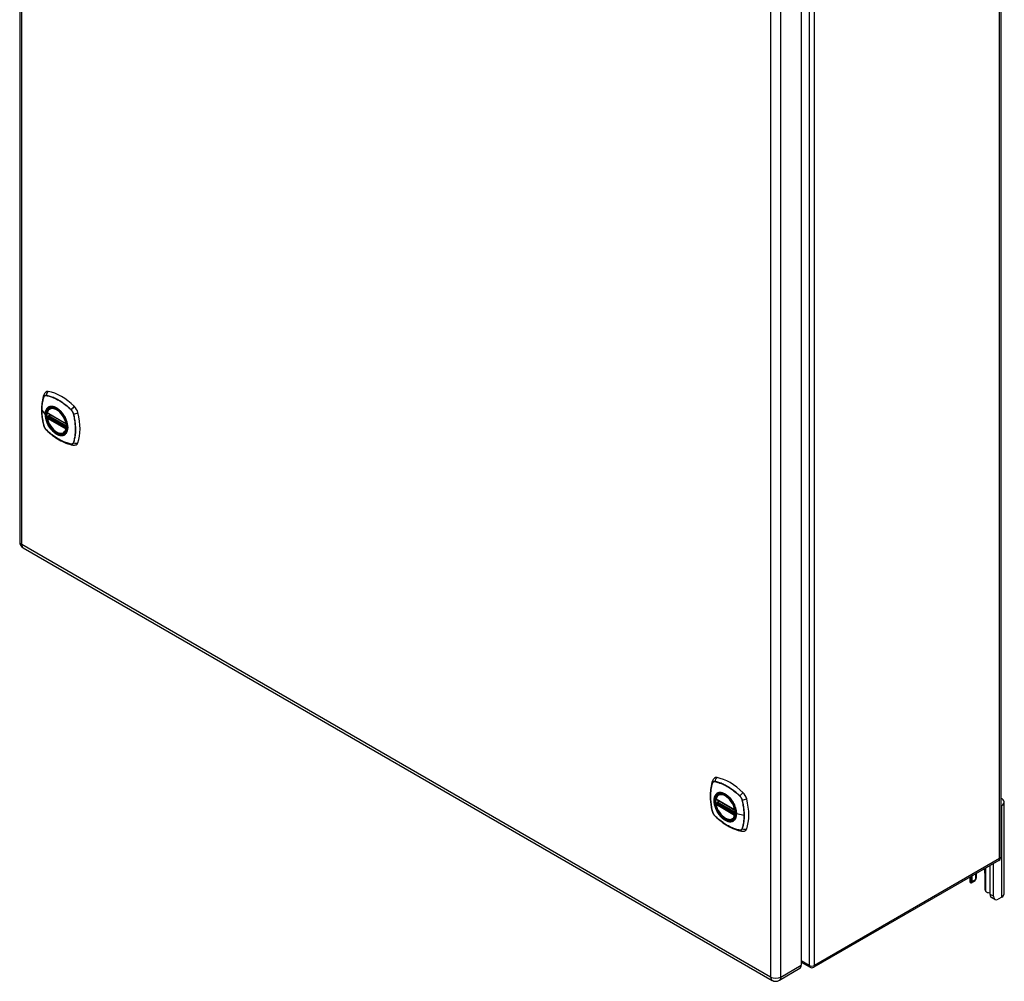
# Model space of a CAD drawing. Header units: inches. Extents: x 7 to 154, y 11 to 93.
# Tile 11 of 13: x 132 to 154, y 41 to 62. Entities that reach past the tile are written whole.
import ezdxf

# ---------------------------------------------------------------- set-up
doc = ezdxf.new("R2010")
doc.units = ezdxf.units.IN
doc.header["$MEASUREMENT"] = 0
doc.layers.add('Visible Edges(ANSI)', color=7, linetype='Continuous', lineweight=25)
doc.layers.add('Visible Tangent Edges(ANSI)', color=7, linetype='Continuous', lineweight=25)

msp = doc.modelspace()

# ---------------------------------------------------------------- linework, layer by layer
at = {"layer": 'Visible Edges(ANSI)'}
for p, q in [((132.219, 79.419), (132.219, 50.449)), ((154.078, 72.678), (154.078, 43.422)), ((149.631, 69.981), (149.631, 41.011)), ((132.838, 53.31), (133.252, 53.071)), ((132.894, 53.414), (132.905, 53.42)), ((132.838, 53.215), (132.852, 53.223)), ((132.857, 53.235), (132.857, 53.237)), ((132.863, 53.249), (132.904, 53.272)), ((133.207, 52.872), (133.218, 52.878)), ((132.3, 50.309), (148.985, 40.676)), ((147.793, 44.812), (147.804, 44.819)), ((147.737, 44.709), (148.151, 44.47)), ((147.737, 44.613), (147.751, 44.621)), ((147.756, 44.633), (147.756, 44.635)), ((147.762, 44.647), (147.802, 44.671)), ((154.098, 44.57), (154.078, 44.558)), ((154.153, 42.605), (154.153, 44.646)), ((148.106, 44.27), (148.117, 44.276)), ((154.036, 43.349), (149.912, 40.968)), ((153.839, 42.591), (153.839, 43.235)), ((153.913, 42.548), (153.913, 43.278)), ((153.439, 42.874), (153.439, 43.004)), ((153.513, 43.047), (153.513, 42.917)), ((153.535, 42.962), (153.535, 43.059)), ((153.726, 43.066), (153.726, 42.708)), ((153.386, 42.974), (153.386, 42.886)), ((153.5, 42.889), (153.426, 42.846)), ((153.945, 42.477), (153.871, 42.52)), ((154.098, 42.528), (154.023, 42.485)), ((149.631, 41.082), (149.828, 40.968)), ((149.598, 40.937), (149.146, 40.676))]:
    msp.add_line(p, q, dxfattribs=at)
at = {"layer": 'Visible Edges(ANSI)', "flags": 128}
for points in [[(132.801, 53.782), (132.793, 53.775), (132.786, 53.767), (132.774, 53.752), (132.764, 53.735), (132.758, 53.719)], [(132.758, 53.719), (132.746, 53.683), (132.735, 53.645), (132.727, 53.606), (132.719, 53.566), (132.714, 53.526), (132.71, 53.484), (132.708, 53.442), (132.707, 53.4), (132.708, 53.356), (132.71, 53.312), (132.714, 53.268), (132.719, 53.223), (132.726, 53.178), (132.734, 53.132), (132.743, 53.086), (132.754, 53.04)], [(132.832, 53.323), (132.837, 53.338), (132.842, 53.352), (132.848, 53.365), (132.855, 53.377), (132.864, 53.388), (132.873, 53.398), (132.883, 53.407), (132.894, 53.414)], [(133.147, 53.334), (133.166, 53.312), (133.183, 53.288), (133.2, 53.264), (133.216, 53.238), (133.23, 53.212), (133.243, 53.185), (133.254, 53.158), (133.264, 53.131)], [(133.207, 52.872), (133.196, 52.866), (133.184, 52.862), (133.171, 52.859), (133.158, 52.857), (133.144, 52.856), (133.13, 52.857), (133.116, 52.859), (133.102, 52.863), (133.087, 52.867), (133.072, 52.873), (133.058, 52.88), (133.043, 52.888), (133.028, 52.897), (133.014, 52.908), (132.999, 52.919), (132.985, 52.931), (132.972, 52.944), (132.958, 52.958), (132.945, 52.972), (132.932, 52.988), (132.92, 53.004), (132.909, 53.02), (132.898, 53.038), (132.887, 53.055), (132.878, 53.073), (132.869, 53.091), (132.86, 53.11), (132.853, 53.128), (132.847, 53.147), (132.841, 53.166), (132.836, 53.184), (132.832, 53.203)], [(132.852, 53.223), (132.854, 53.225), (132.856, 53.228), (132.857, 53.232), (132.857, 53.235)], [(132.754, 53.04), (132.759, 53.025), (132.764, 53.011), (132.77, 52.998), (132.777, 52.985), (132.785, 52.973), (132.793, 52.961), (132.803, 52.949), (132.813, 52.938)], [(132.813, 52.938), (132.848, 52.906), (132.883, 52.874), (132.918, 52.844), (132.954, 52.816), (132.99, 52.789), (133.027, 52.764), (133.064, 52.74), (133.101, 52.717), (133.138, 52.697), (133.176, 52.678), (133.214, 52.66), (133.251, 52.645), (133.289, 52.631), (133.327, 52.619), (133.365, 52.609), (133.403, 52.601)], [(133.403, 52.601), (133.42, 52.599), (133.439, 52.599), (133.459, 52.602), (133.469, 52.604), (133.479, 52.607)], [(147.656, 45.117), (147.644, 45.081), (147.634, 45.043), (147.625, 45.004), (147.618, 44.964), (147.613, 44.924), (147.609, 44.883), (147.607, 44.841), (147.606, 44.798), (147.607, 44.754), (147.609, 44.71), (147.613, 44.666), (147.618, 44.621), (147.624, 44.576), (147.633, 44.53), (147.642, 44.484), (147.653, 44.438)], [(147.699, 45.18), (147.692, 45.173), (147.685, 45.165), (147.672, 45.15), (147.663, 45.134), (147.656, 45.117)], [(147.731, 44.722), (147.735, 44.736), (147.74, 44.75), (147.747, 44.764), (147.754, 44.776), (147.762, 44.787), (147.772, 44.797), (147.782, 44.805), (147.793, 44.812)], [(148.106, 44.27), (148.095, 44.265), (148.082, 44.26), (148.07, 44.257), (148.056, 44.255), (148.043, 44.255), (148.029, 44.256), (148.015, 44.258), (148, 44.261), (147.986, 44.266), (147.971, 44.271), (147.956, 44.278), (147.942, 44.286), (147.927, 44.296), (147.913, 44.306), (147.898, 44.317), (147.884, 44.329), (147.87, 44.342), (147.857, 44.356), (147.844, 44.371), (147.831, 44.386), (147.819, 44.402), (147.807, 44.419), (147.796, 44.436), (147.786, 44.453), (147.776, 44.471), (147.767, 44.489), (147.759, 44.508), (147.752, 44.527), (147.745, 44.545), (147.74, 44.564), (147.735, 44.582), (147.731, 44.601)], [(147.751, 44.621), (147.753, 44.623), (147.755, 44.626), (147.756, 44.63), (147.756, 44.633)], [(148.046, 44.733), (148.064, 44.71), (148.082, 44.687), (148.099, 44.662), (148.114, 44.637), (148.129, 44.61), (148.142, 44.584), (148.153, 44.556), (148.163, 44.529)], [(147.653, 44.438), (147.657, 44.424), (147.663, 44.41), (147.669, 44.396), (147.676, 44.383), (147.683, 44.371), (147.692, 44.359), (147.701, 44.347), (147.712, 44.336)], [(147.712, 44.336), (147.746, 44.304), (147.781, 44.273), (147.817, 44.243), (147.853, 44.214), (147.889, 44.187), (147.926, 44.162), (147.963, 44.138), (148, 44.115), (148.037, 44.095), (148.075, 44.076), (148.112, 44.058), (148.15, 44.043), (148.188, 44.029), (148.226, 44.017), (148.264, 44.007), (148.302, 43.999)], [(148.302, 43.999), (148.319, 43.997), (148.338, 43.997), (148.357, 44), (148.367, 44.002), (148.377, 44.006)], [(153.426, 42.846), (153.425, 42.845), (153.424, 42.845), (153.423, 42.844), (153.422, 42.844), (153.421, 42.844), (153.419, 42.843), (153.418, 42.843), (153.417, 42.843), (153.416, 42.843), (153.415, 42.843), (153.414, 42.843), (153.413, 42.844), (153.411, 42.844), (153.41, 42.844), (153.409, 42.845), (153.408, 42.845), (153.407, 42.846), (153.406, 42.846), (153.405, 42.847), (153.404, 42.848), (153.403, 42.849), (153.402, 42.85), (153.401, 42.851), (153.4, 42.852)], [(153.521, 42.922), (153.521, 42.921), (153.52, 42.921), (153.52, 42.92), (153.52, 42.92), (153.519, 42.919), (153.519, 42.919), (153.519, 42.919), (153.518, 42.918), (153.518, 42.918), (153.518, 42.917), (153.517, 42.917), (153.517, 42.916), (153.517, 42.916), (153.516, 42.916), (153.516, 42.915), (153.516, 42.915), (153.515, 42.914), (153.515, 42.914), (153.515, 42.914), (153.514, 42.913), (153.514, 42.913), (153.513, 42.912), (153.513, 42.912), (153.513, 42.912)], [(153.775, 42.635), (153.773, 42.636), (153.771, 42.636), (153.769, 42.637), (153.768, 42.638), (153.766, 42.639), (153.764, 42.64), (153.762, 42.641), (153.761, 42.642), (153.759, 42.643), (153.757, 42.644), (153.756, 42.645), (153.754, 42.646), (153.753, 42.648), (153.751, 42.649), (153.75, 42.65), (153.748, 42.652), (153.747, 42.653), (153.746, 42.655), (153.744, 42.657), (153.743, 42.658), (153.742, 42.66), (153.741, 42.662), (153.74, 42.663), (153.739, 42.665)]]:
    msp.add_lwpolyline(points, dxfattribs=at)
at = {"layer": 'Visible Edges(ANSI)'}
for centre, radius, start, end in [((132.844, 53.321), 0.0118, 166.5554, 240), ((132.844, 53.205), 0.0118, 120, 190.611), ((132.869, 53.239), 0.0118, 120, 187.8283), ((133.258, 53.082), 0.0118, 240, 282.6344), ((132.38, 50.449), 0.161, 180, 240), ((147.743, 44.719), 0.0118, 166.5554, 240), ((147.743, 44.603), 0.0118, 120, 190.611), ((147.768, 44.637), 0.0118, 120, 187.8283), ((148.157, 44.48), 0.0118, 240, 282.6344), ((153.994, 43.422), 0.084, 300, 0), ((149.87, 41.041), 0.084, 240, 300), ((149.065, 40.816), 0.161, 240, 300)]:
    msp.add_arc(centre, radius, start, end, dxfattribs=at)
for centre, major_axis, start_param, end_param in [((132.898, 53.634), (-0.089, 0.153), 5.825423, 6.381985), ((133.148, 52.637), (-0.64, 1.108), 5.170151, 5.825423), ((133.044, 53.139), (0.157, -0.273), 2.363977, 7.060801), ((133.399, 53.344), (0.089, -0.153), 1.113034, 2.028558), ((132.661, 53.481), (-0.64, 1.108), 3.599355, 4.254627), ((133.399, 52.765), (0.089, -0.153), 6.184386, 6.740947), ((147.796, 45.032), (-0.089, 0.153), 5.825423, 6.381985), ((148.047, 44.035), (-0.64, 1.108), 5.170151, 5.825423), ((147.942, 44.537), (0.157, -0.273), 2.363977, 7.060801), ((148.298, 44.743), (0.089, -0.153), 1.113034, 2.028558), ((147.56, 44.879), (-0.64, 1.108), 3.599355, 4.254627), ((153.966, 44.646), (0.188, 0), 5.497787, 7.21427), ((148.298, 44.163), (0.089, -0.153), 6.184386, 6.740947), ((153.582, 43.149), (0.102, -0.176), 0.785398, 1.303617), ((153.522, 42.886), (-0.136, 0), 0, 0.457575), ((153.395, 42.899), (0.031, -0.0537), 6.282025, 7.068583), ((153.469, 42.942), (0.031, -0.0537), 0, 0.785398), ((153.347, 42.962), (0.188, 0), 5.900503, 6.283185), ((153.77, 42.683), (-0.031, 0.0537), 0.785398, 1.571956), ((153.835, 42.706), (0.136, 0), 4.254814, 4.739895), ((153.949, 42.655), (-0.078, -0.135), 5.497787, 6.283185), ((153.966, 42.605), (0.187, 0), 5.497787, 6.283185), ((154.023, 42.612), (-0.078, -0.135), 5.497787, 7.068583), ((149.517, 41.077), (0.081, -0.139), 0, 0.785398)]:
    msp.add_ellipse(centre, major_axis=major_axis, ratio=0.57735, start_param=start_param, end_param=end_param, dxfattribs=at)
for centre, major_axis in [((133.04, 53.137), (0.16, -0.277)), ((147.939, 44.535), (-0.16, 0.277))]:
    msp.add_ellipse(centre, major_axis=major_axis, ratio=0.57735, dxfattribs=at)
at = {"layer": 'Visible Tangent Edges(ANSI)'}
for p, q in [((132.267, 50.383), (132.267, 79.353)), ((154.053, 43.387), (154.053, 72.644)), ((149.811, 70.263), (149.811, 41.006)), ((149.929, 41.006), (149.929, 70.263)), ((148.951, 69.72), (148.951, 40.75)), ((149.179, 40.75), (149.179, 69.72)), ((132.758, 53.674), (132.758, 53.675)), ((132.81, 53.704), (132.81, 53.704)), ((132.712, 53.381), (132.787, 53.282)), ((133.249, 53.077), (132.835, 53.316)), ((133.364, 53.384), (133.364, 53.384)), ((132.835, 53.2), (133.249, 52.961)), ((132.844, 53.214), (132.855, 53.221)), ((133.258, 52.975), (132.844, 53.214)), ((132.855, 53.221), (133.265, 52.984)), ((133.266, 53.001), (132.863, 53.234)), ((132.869, 53.248), (132.907, 53.27)), ((133.266, 53.019), (132.869, 53.248)), ((133.416, 53.294), (133.416, 53.294)), ((132.758, 53.034), (132.758, 53.034)), ((132.81, 52.944), (132.81, 52.944)), ((133.265, 52.979), (133.258, 52.975)), ((133.416, 52.654), (133.416, 52.654)), ((133.364, 52.624), (133.364, 52.624)), ((148.951, 40.75), (132.267, 50.383)), ((147.656, 45.072), (147.657, 45.073)), ((147.708, 45.103), (147.709, 45.103)), ((148.263, 44.782), (148.263, 44.782)), ((148.148, 44.475), (147.734, 44.714)), ((147.734, 44.598), (148.148, 44.359)), ((147.743, 44.613), (147.754, 44.619)), ((148.157, 44.374), (147.743, 44.613)), ((147.754, 44.619), (148.164, 44.382)), ((148.165, 44.399), (147.762, 44.632)), ((147.768, 44.647), (147.806, 44.669)), ((148.165, 44.417), (147.768, 44.647)), ((148.315, 44.693), (148.315, 44.692)), ((154.098, 42.528), (154.098, 44.57)), ((147.657, 44.432), (147.656, 44.432)), ((147.709, 44.342), (147.708, 44.342)), ((148.163, 44.378), (148.157, 44.374)), ((148.361, 44.346), (148.19, 44.389)), ((148.263, 44.022), (148.263, 44.022)), ((148.315, 44.052), (148.315, 44.052)), ((154.053, 43.387), (149.929, 41.006)), ((153.739, 43.177), (153.739, 42.665)), ((153.426, 42.846), (153.426, 42.997)), ((153.513, 42.917), (153.439, 42.874)), ((153.913, 42.548), (153.839, 42.591)), ((149.811, 41.006), (149.631, 41.11)), ((149.179, 40.75), (149.631, 41.011))]:
    msp.add_line(p, q, dxfattribs=at)
at = {"layer": 'Visible Tangent Edges(ANSI)', "flags": 128}
for points in [[(132.757, 53.676), (132.75, 53.655), (132.743, 53.632), (132.737, 53.609), (132.732, 53.586), (132.727, 53.562), (132.723, 53.537), (132.719, 53.512), (132.716, 53.487), (132.714, 53.461), (132.712, 53.435), (132.711, 53.408), (132.711, 53.381), (132.712, 53.354), (132.712, 53.326), (132.714, 53.298), (132.716, 53.27), (132.719, 53.241), (132.723, 53.212), (132.727, 53.183), (132.732, 53.153), (132.737, 53.124), (132.743, 53.094), (132.75, 53.064), (132.757, 53.034)], [(132.712, 53.381), (132.712, 53.394), (132.712, 53.408), (132.712, 53.421), (132.713, 53.434), (132.714, 53.447), (132.715, 53.46), (132.716, 53.473), (132.717, 53.486), (132.718, 53.499), (132.72, 53.511), (132.721, 53.524), (132.723, 53.536), (132.725, 53.549), (132.727, 53.561), (132.73, 53.573), (132.732, 53.585), (132.735, 53.596), (132.738, 53.608), (132.741, 53.619), (132.744, 53.631), (132.747, 53.642), (132.75, 53.653), (132.754, 53.664), (132.758, 53.674)], [(132.81, 53.707), (132.807, 53.707), (132.804, 53.708), (132.801, 53.708), (132.798, 53.708), (132.795, 53.708), (132.792, 53.707), (132.79, 53.707), (132.787, 53.706), (132.784, 53.706), (132.782, 53.705), (132.78, 53.704), (132.777, 53.702), (132.775, 53.701), (132.773, 53.699), (132.771, 53.698), (132.769, 53.696), (132.767, 53.694), (132.765, 53.692), (132.764, 53.689), (132.762, 53.687), (132.761, 53.685), (132.759, 53.682), (132.758, 53.679), (132.757, 53.676)], [(132.758, 53.675), (132.759, 53.677), (132.76, 53.68), (132.761, 53.683), (132.763, 53.685), (132.764, 53.687), (132.766, 53.689), (132.768, 53.692), (132.77, 53.693), (132.771, 53.695), (132.773, 53.697), (132.776, 53.698), (132.778, 53.7), (132.78, 53.701), (132.782, 53.702), (132.785, 53.703), (132.787, 53.704), (132.79, 53.704), (132.792, 53.705), (132.795, 53.705), (132.798, 53.705), (132.801, 53.705), (132.804, 53.705), (132.807, 53.705), (132.81, 53.704)], [(133.366, 53.386), (133.343, 53.407), (133.321, 53.428), (133.298, 53.448), (133.275, 53.467), (133.251, 53.486), (133.228, 53.505), (133.205, 53.522), (133.181, 53.539), (133.158, 53.555), (133.134, 53.571), (133.11, 53.585), (133.087, 53.599), (133.063, 53.612), (133.04, 53.625), (133.016, 53.637), (132.993, 53.648), (132.97, 53.658), (132.946, 53.667), (132.923, 53.676), (132.9, 53.684), (132.877, 53.691), (132.855, 53.697), (132.832, 53.702), (132.81, 53.707)], [(132.81, 53.704), (132.832, 53.7), (132.855, 53.695), (132.877, 53.688), (132.9, 53.682), (132.923, 53.674), (132.946, 53.665), (132.969, 53.656), (132.993, 53.646), (133.016, 53.635), (133.04, 53.623), (133.063, 53.611), (133.087, 53.598), (133.11, 53.584), (133.134, 53.569), (133.157, 53.554), (133.18, 53.538), (133.204, 53.521), (133.227, 53.503), (133.25, 53.485), (133.274, 53.466), (133.297, 53.446), (133.319, 53.426), (133.342, 53.406), (133.364, 53.384)], [(132.758, 53.034), (132.754, 53.049), (132.75, 53.064), (132.747, 53.079), (132.744, 53.094), (132.741, 53.109), (132.738, 53.124), (132.735, 53.138), (132.732, 53.153), (132.73, 53.168), (132.727, 53.183), (132.725, 53.197), (132.723, 53.212), (132.721, 53.226), (132.72, 53.241), (132.718, 53.255), (132.717, 53.269), (132.716, 53.284), (132.715, 53.298), (132.714, 53.312), (132.713, 53.326), (132.712, 53.34), (132.712, 53.354), (132.712, 53.367), (132.712, 53.381)], [(132.845, 53.434), (132.84, 53.43), (132.836, 53.426), (132.832, 53.422), (132.828, 53.417), (132.824, 53.412), (132.82, 53.407), (132.816, 53.402), (132.813, 53.396), (132.81, 53.391), (132.807, 53.385), (132.804, 53.379), (132.802, 53.372), (132.799, 53.366), (132.797, 53.359), (132.795, 53.352), (132.794, 53.345), (132.792, 53.338), (132.791, 53.33), (132.789, 53.322), (132.789, 53.315), (132.788, 53.307), (132.787, 53.299), (132.787, 53.29), (132.787, 53.282)], [(132.791, 53.281), (132.792, 53.304), (132.794, 53.327), (132.798, 53.348), (132.804, 53.367), (132.812, 53.385), (132.821, 53.402), (132.832, 53.416), (132.845, 53.428), (132.858, 53.439), (132.873, 53.447), (132.889, 53.453), (132.906, 53.457), (132.925, 53.458), (132.944, 53.458), (132.963, 53.455), (132.983, 53.449), (133.004, 53.442), (133.025, 53.432), (133.046, 53.421), (133.067, 53.407), (133.087, 53.391), (133.108, 53.374), (133.128, 53.355), (133.147, 53.334)], [(132.878, 53.453), (132.877, 53.453), (132.875, 53.452), (132.874, 53.452), (132.872, 53.451), (132.871, 53.45), (132.869, 53.45), (132.868, 53.449), (132.866, 53.448), (132.865, 53.448), (132.863, 53.447), (132.862, 53.446), (132.861, 53.445), (132.859, 53.444), (132.858, 53.444), (132.857, 53.443), (132.855, 53.442), (132.854, 53.441), (132.852, 53.44), (132.851, 53.439), (132.85, 53.438), (132.849, 53.437), (132.847, 53.436), (132.846, 53.435), (132.845, 53.434)], [(133.2, 53.268), (133.188, 53.285), (133.177, 53.301), (133.164, 53.317), (133.151, 53.332), (133.138, 53.347), (133.125, 53.361), (133.111, 53.374), (133.097, 53.387), (133.083, 53.398), (133.068, 53.409), (133.054, 53.419), (133.039, 53.428), (133.025, 53.436), (133.01, 53.443), (132.996, 53.449), (132.981, 53.453), (132.967, 53.457), (132.953, 53.46), (132.94, 53.462), (132.927, 53.462), (132.914, 53.462), (132.901, 53.46), (132.889, 53.457), (132.878, 53.453)], [(133.364, 53.384), (133.367, 53.381), (133.37, 53.378), (133.373, 53.375), (133.376, 53.372), (133.379, 53.368), (133.381, 53.365), (133.384, 53.361), (133.387, 53.358), (133.389, 53.354), (133.392, 53.35), (133.394, 53.346), (133.396, 53.343), (133.398, 53.339), (133.401, 53.335), (133.403, 53.331), (133.404, 53.327), (133.406, 53.323), (133.408, 53.319), (133.41, 53.315), (133.411, 53.311), (133.413, 53.307), (133.414, 53.303), (133.415, 53.298), (133.416, 53.294)], [(133.418, 53.295), (133.417, 53.299), (133.416, 53.303), (133.415, 53.307), (133.413, 53.311), (133.412, 53.315), (133.41, 53.319), (133.408, 53.324), (133.407, 53.328), (133.405, 53.332), (133.403, 53.336), (133.4, 53.34), (133.398, 53.344), (133.396, 53.348), (133.393, 53.352), (133.391, 53.355), (133.388, 53.359), (133.386, 53.363), (133.383, 53.366), (133.38, 53.37), (133.377, 53.373), (133.375, 53.376), (133.372, 53.38), (133.369, 53.383), (133.366, 53.386)], [(132.787, 53.282), (132.787, 53.274), (132.787, 53.265), (132.788, 53.256), (132.789, 53.248), (132.789, 53.239), (132.791, 53.23), (132.792, 53.221), (132.794, 53.212), (132.795, 53.202), (132.797, 53.193), (132.799, 53.184), (132.802, 53.175), (132.804, 53.165), (132.807, 53.156), (132.81, 53.147), (132.813, 53.137), (132.816, 53.128), (132.82, 53.118), (132.824, 53.109), (132.828, 53.1), (132.832, 53.09), (132.836, 53.081), (132.84, 53.072), (132.845, 53.063)], [(133.264, 53.131), (133.278, 53.083), (133.286, 53.036), (133.289, 52.992), (133.286, 52.951), (133.277, 52.914), (133.264, 52.882), (133.245, 52.855), (133.222, 52.835), (133.194, 52.822), (133.164, 52.816), (133.13, 52.817), (133.095, 52.825), (133.058, 52.84), (133.02, 52.861), (132.984, 52.889), (132.948, 52.922), (132.915, 52.96), (132.884, 53.002), (132.857, 53.047), (132.834, 53.094), (132.815, 53.142), (132.802, 53.189), (132.793, 53.236), (132.791, 53.281)], [(132.852, 53.223), (132.852, 53.223), (132.852, 53.223), (132.852, 53.223), (132.852, 53.223), (132.852, 53.223), (132.852, 53.223), (132.852, 53.223), (132.852, 53.223), (132.852, 53.223), (132.852, 53.223), (132.852, 53.223), (132.852, 53.223), (132.852, 53.223), (132.852, 53.223), (132.852, 53.223), (132.852, 53.223), (132.852, 53.223), (132.852, 53.223), (132.852, 53.223), (132.852, 53.223), (132.852, 53.223), (132.852, 53.223), (132.852, 53.223), (132.852, 53.223)], [(132.852, 53.223), (132.852, 53.223), (132.852, 53.223), (132.852, 53.223), (132.852, 53.223), (132.852, 53.223), (132.852, 53.223), (132.852, 53.223), (132.852, 53.222), (132.852, 53.222), (132.852, 53.222), (132.852, 53.222), (132.852, 53.222), (132.852, 53.222), (132.852, 53.222), (132.852, 53.222), (132.852, 53.222), (132.853, 53.222), (132.853, 53.222), (132.853, 53.222), (132.853, 53.222), (132.853, 53.222), (132.853, 53.222), (132.854, 53.222), (132.854, 53.222)], [(132.854, 53.222), (132.854, 53.222), (132.854, 53.222), (132.854, 53.222), (132.854, 53.222), (132.854, 53.221), (132.854, 53.221), (132.854, 53.221), (132.854, 53.221), (132.854, 53.221), (132.854, 53.221), (132.854, 53.221), (132.854, 53.221), (132.855, 53.221), (132.855, 53.221), (132.855, 53.221), (132.855, 53.221), (132.855, 53.221), (132.855, 53.221), (132.855, 53.221), (132.855, 53.221), (132.855, 53.221), (132.855, 53.221), (132.855, 53.221), (132.855, 53.221)], [(132.857, 53.236), (132.857, 53.236), (132.857, 53.236), (132.857, 53.236), (132.857, 53.236), (132.857, 53.236), (132.857, 53.236), (132.857, 53.236), (132.857, 53.236), (132.857, 53.235), (132.857, 53.235), (132.857, 53.235), (132.857, 53.235), (132.857, 53.235), (132.857, 53.235), (132.857, 53.235), (132.857, 53.235), (132.857, 53.235), (132.857, 53.235), (132.857, 53.235), (132.857, 53.235), (132.857, 53.235), (132.857, 53.235), (132.857, 53.235), (132.857, 53.235)], [(132.861, 53.235), (132.86, 53.235), (132.86, 53.235), (132.86, 53.235), (132.86, 53.236), (132.86, 53.236), (132.859, 53.236), (132.859, 53.236), (132.859, 53.236), (132.859, 53.236), (132.859, 53.236), (132.859, 53.236), (132.859, 53.236), (132.858, 53.236), (132.858, 53.236), (132.858, 53.236), (132.858, 53.236), (132.858, 53.236), (132.858, 53.236), (132.858, 53.236), (132.858, 53.236), (132.858, 53.236), (132.858, 53.236), (132.858, 53.236), (132.857, 53.236)], [(132.863, 53.234), (132.863, 53.234), (132.863, 53.234), (132.863, 53.234), (132.863, 53.234), (132.863, 53.234), (132.863, 53.234), (132.863, 53.234), (132.862, 53.234), (132.862, 53.234), (132.862, 53.234), (132.862, 53.235), (132.862, 53.235), (132.862, 53.235), (132.862, 53.235), (132.862, 53.235), (132.861, 53.235), (132.861, 53.235), (132.861, 53.235), (132.861, 53.235), (132.861, 53.235), (132.861, 53.235), (132.861, 53.235), (132.861, 53.235), (132.861, 53.235)], [(133.233, 53.21), (133.232, 53.213), (133.231, 53.215), (133.229, 53.217), (133.228, 53.22), (133.227, 53.222), (133.225, 53.225), (133.224, 53.227), (133.223, 53.23), (133.221, 53.232), (133.22, 53.234), (133.219, 53.237), (133.217, 53.239), (133.216, 53.242), (133.214, 53.244), (133.213, 53.246), (133.212, 53.249), (133.21, 53.251), (133.209, 53.254), (133.207, 53.256), (133.206, 53.258), (133.204, 53.261), (133.203, 53.263), (133.201, 53.265), (133.2, 53.268)], [(133.233, 52.838), (133.242, 52.846), (133.25, 52.855), (133.258, 52.865), (133.265, 52.876), (133.271, 52.888), (133.276, 52.901), (133.281, 52.914), (133.285, 52.928), (133.288, 52.943), (133.29, 52.958), (133.291, 52.974), (133.292, 52.991), (133.291, 53.008), (133.29, 53.025), (133.288, 53.043), (133.285, 53.061), (133.281, 53.08), (133.276, 53.098), (133.271, 53.117), (133.265, 53.136), (133.258, 53.155), (133.25, 53.173), (133.242, 53.192), (133.233, 53.21)], [(133.416, 53.294), (133.424, 53.264), (133.43, 53.234), (133.436, 53.205), (133.442, 53.175), (133.447, 53.146), (133.451, 53.117), (133.454, 53.088), (133.457, 53.059), (133.459, 53.031), (133.461, 53.003), (133.462, 52.975), (133.462, 52.948), (133.462, 52.921), (133.461, 52.894), (133.46, 52.868), (133.457, 52.842), (133.454, 52.817), (133.451, 52.792), (133.447, 52.768), (133.442, 52.744), (133.436, 52.72), (133.43, 52.698), (133.424, 52.676), (133.416, 52.654)], [(133.418, 52.653), (133.425, 52.674), (133.432, 52.697), (133.438, 52.719), (133.443, 52.743), (133.448, 52.767), (133.452, 52.791), (133.456, 52.816), (133.459, 52.842), (133.461, 52.868), (133.463, 52.894), (133.463, 52.921), (133.464, 52.948), (133.463, 52.975), (133.462, 53.003), (133.461, 53.031), (133.459, 53.059), (133.456, 53.088), (133.452, 53.117), (133.448, 53.146), (133.443, 53.175), (133.438, 53.205), (133.432, 53.235), (133.425, 53.265), (133.418, 53.295)], [(132.757, 53.034), (132.758, 53.03), (132.759, 53.026), (132.761, 53.022), (132.762, 53.018), (132.764, 53.014), (132.765, 53.01), (132.767, 53.005), (132.769, 53.001), (132.771, 52.997), (132.773, 52.993), (132.775, 52.989), (132.777, 52.985), (132.78, 52.981), (132.782, 52.977), (132.784, 52.974), (132.787, 52.97), (132.79, 52.966), (132.792, 52.963), (132.795, 52.959), (132.798, 52.956), (132.801, 52.952), (132.804, 52.949), (132.807, 52.946), (132.81, 52.943)], [(132.81, 52.944), (132.807, 52.947), (132.804, 52.95), (132.801, 52.953), (132.798, 52.957), (132.795, 52.96), (132.792, 52.963), (132.79, 52.967), (132.787, 52.971), (132.785, 52.974), (132.782, 52.978), (132.78, 52.982), (132.778, 52.986), (132.776, 52.989), (132.773, 52.993), (132.771, 52.997), (132.77, 53.001), (132.768, 53.005), (132.766, 53.009), (132.764, 53.013), (132.763, 53.017), (132.761, 53.022), (132.76, 53.026), (132.759, 53.03), (132.758, 53.034)], [(133.364, 52.624), (133.342, 52.628), (133.319, 52.634), (133.297, 52.64), (133.274, 52.647), (133.251, 52.654), (133.228, 52.663), (133.205, 52.672), (133.181, 52.682), (133.158, 52.693), (133.134, 52.705), (133.111, 52.717), (133.088, 52.73), (133.064, 52.744), (133.041, 52.759), (133.017, 52.774), (132.994, 52.791), (132.97, 52.807), (132.947, 52.825), (132.924, 52.843), (132.9, 52.862), (132.877, 52.882), (132.855, 52.902), (132.832, 52.923), (132.81, 52.944)], [(132.81, 52.943), (132.832, 52.922), (132.855, 52.901), (132.877, 52.881), (132.9, 52.861), (132.924, 52.843), (132.947, 52.824), (132.97, 52.807), (132.994, 52.79), (133.017, 52.774), (133.041, 52.758), (133.064, 52.744), (133.088, 52.73), (133.112, 52.716), (133.135, 52.704), (133.159, 52.692), (133.182, 52.681), (133.205, 52.671), (133.229, 52.662), (133.252, 52.653), (133.275, 52.645), (133.298, 52.638), (133.321, 52.632), (133.343, 52.627), (133.366, 52.622)], [(132.845, 53.063), (132.846, 53.06), (132.847, 53.058), (132.849, 53.055), (132.85, 53.053), (132.851, 53.05), (132.852, 53.048), (132.854, 53.045), (132.855, 53.043), (132.856, 53.041), (132.858, 53.038), (132.859, 53.036), (132.861, 53.033), (132.862, 53.031), (132.863, 53.029), (132.865, 53.026), (132.866, 53.024), (132.868, 53.021), (132.869, 53.019), (132.871, 53.017), (132.872, 53.014), (132.874, 53.012), (132.875, 53.01), (132.877, 53.007), (132.878, 53.005)], [(132.878, 53.005), (132.889, 52.988), (132.901, 52.972), (132.914, 52.956), (132.927, 52.94), (132.94, 52.926), (132.954, 52.912), (132.967, 52.899), (132.981, 52.886), (132.996, 52.875), (133.01, 52.864), (133.025, 52.854), (133.039, 52.845), (133.054, 52.837), (133.068, 52.83), (133.083, 52.824), (133.097, 52.82), (133.111, 52.816), (133.125, 52.813), (133.138, 52.811), (133.152, 52.811), (133.164, 52.811), (133.177, 52.813), (133.188, 52.816), (133.2, 52.819)], [(133.2, 52.819), (133.201, 52.82), (133.203, 52.82), (133.204, 52.821), (133.206, 52.822), (133.207, 52.822), (133.209, 52.823), (133.21, 52.824), (133.212, 52.824), (133.213, 52.825), (133.214, 52.826), (133.216, 52.827), (133.217, 52.827), (133.219, 52.828), (133.22, 52.829), (133.221, 52.83), (133.223, 52.831), (133.224, 52.832), (133.225, 52.833), (133.227, 52.834), (133.228, 52.834), (133.229, 52.835), (133.231, 52.836), (133.232, 52.837), (133.233, 52.838)], [(133.416, 52.654), (133.415, 52.651), (133.414, 52.648), (133.413, 52.646), (133.411, 52.643), (133.41, 52.641), (133.408, 52.639), (133.406, 52.637), (133.404, 52.635), (133.403, 52.633), (133.401, 52.631), (133.398, 52.63), (133.396, 52.628), (133.394, 52.627), (133.392, 52.626), (133.389, 52.625), (133.387, 52.624), (133.384, 52.624), (133.381, 52.623), (133.379, 52.623), (133.376, 52.623), (133.373, 52.623), (133.37, 52.623), (133.367, 52.623), (133.364, 52.624)], [(133.366, 52.622), (133.369, 52.622), (133.372, 52.621), (133.375, 52.621), (133.377, 52.621), (133.38, 52.621), (133.383, 52.622), (133.386, 52.622), (133.388, 52.623), (133.391, 52.623), (133.393, 52.624), (133.396, 52.625), (133.398, 52.627), (133.4, 52.628), (133.403, 52.63), (133.405, 52.631), (133.407, 52.633), (133.408, 52.635), (133.41, 52.637), (133.412, 52.639), (133.413, 52.642), (133.415, 52.644), (133.416, 52.647), (133.417, 52.65), (133.418, 52.653)], [(147.656, 45.075), (147.648, 45.053), (147.642, 45.031), (147.636, 45.008), (147.63, 44.984), (147.626, 44.96), (147.621, 44.936), (147.618, 44.911), (147.615, 44.885), (147.613, 44.859), (147.611, 44.833), (147.61, 44.806), (147.61, 44.779), (147.61, 44.752), (147.611, 44.724), (147.613, 44.696), (147.615, 44.668), (147.618, 44.639), (147.622, 44.61), (147.626, 44.581), (147.63, 44.552), (147.636, 44.522), (147.642, 44.492), (147.648, 44.463), (147.656, 44.433)], [(147.656, 44.432), (147.649, 44.462), (147.643, 44.492), (147.636, 44.522), (147.631, 44.551), (147.626, 44.581), (147.622, 44.61), (147.619, 44.639), (147.616, 44.667), (147.613, 44.695), (147.612, 44.723), (147.611, 44.751), (147.61, 44.778), (147.611, 44.805), (147.612, 44.832), (147.613, 44.858), (147.616, 44.884), (147.618, 44.909), (147.622, 44.934), (147.626, 44.959), (147.631, 44.983), (147.636, 45.006), (147.642, 45.029), (147.649, 45.051), (147.656, 45.072)], [(147.708, 45.105), (147.705, 45.105), (147.702, 45.106), (147.699, 45.106), (147.697, 45.106), (147.694, 45.106), (147.691, 45.106), (147.688, 45.105), (147.686, 45.105), (147.683, 45.104), (147.681, 45.103), (147.678, 45.102), (147.676, 45.1), (147.674, 45.099), (147.672, 45.098), (147.67, 45.096), (147.668, 45.094), (147.666, 45.092), (147.664, 45.09), (147.662, 45.088), (147.661, 45.085), (147.659, 45.083), (147.658, 45.08), (147.657, 45.077), (147.656, 45.075)], [(147.657, 45.073), (147.658, 45.076), (147.659, 45.078), (147.66, 45.081), (147.662, 45.083), (147.663, 45.086), (147.665, 45.088), (147.666, 45.09), (147.668, 45.092), (147.67, 45.093), (147.672, 45.095), (147.674, 45.097), (147.676, 45.098), (147.679, 45.099), (147.681, 45.1), (147.683, 45.101), (147.686, 45.102), (147.689, 45.103), (147.691, 45.103), (147.694, 45.103), (147.697, 45.103), (147.699, 45.103), (147.702, 45.103), (147.705, 45.103), (147.708, 45.103)], [(148.264, 44.784), (148.242, 44.805), (148.219, 44.826), (148.196, 44.846), (148.173, 44.866), (148.15, 44.884), (148.127, 44.903), (148.103, 44.92), (148.08, 44.937), (148.056, 44.953), (148.033, 44.969), (148.009, 44.983), (147.986, 44.997), (147.962, 45.011), (147.939, 45.023), (147.915, 45.035), (147.892, 45.046), (147.868, 45.056), (147.845, 45.065), (147.822, 45.074), (147.799, 45.082), (147.776, 45.089), (147.753, 45.095), (147.731, 45.1), (147.708, 45.105)], [(147.709, 45.103), (147.731, 45.098), (147.753, 45.093), (147.776, 45.087), (147.799, 45.08), (147.822, 45.072), (147.845, 45.064), (147.868, 45.054), (147.891, 45.044), (147.915, 45.033), (147.938, 45.022), (147.962, 45.009), (147.985, 44.996), (148.009, 44.982), (148.032, 44.967), (148.056, 44.952), (148.079, 44.936), (148.103, 44.919), (148.126, 44.901), (148.149, 44.883), (148.172, 44.864), (148.195, 44.845), (148.218, 44.825), (148.241, 44.804), (148.263, 44.782)], [(147.743, 44.832), (147.735, 44.824), (147.726, 44.815), (147.719, 44.806), (147.712, 44.795), (147.706, 44.783), (147.7, 44.77), (147.696, 44.757), (147.692, 44.743), (147.689, 44.728), (147.687, 44.713), (147.686, 44.697), (147.686, 44.68), (147.686, 44.663), (147.687, 44.646), (147.689, 44.628), (147.692, 44.61), (147.696, 44.591), (147.701, 44.573), (147.706, 44.554), (147.712, 44.535), (147.719, 44.516), (147.726, 44.498), (147.735, 44.479), (147.743, 44.461)], [(148.187, 44.391), (148.182, 44.333), (148.165, 44.284), (148.137, 44.247), (148.101, 44.223), (148.057, 44.213), (148.007, 44.219), (147.955, 44.239), (147.901, 44.272), (147.85, 44.317), (147.802, 44.373), (147.761, 44.436), (147.728, 44.503), (147.704, 44.572), (147.692, 44.639), (147.69, 44.702), (147.7, 44.757), (147.721, 44.801), (147.752, 44.834), (147.791, 44.852), (147.838, 44.856), (147.889, 44.845), (147.942, 44.82), (147.995, 44.782), (148.046, 44.733)], [(147.777, 44.852), (147.775, 44.851), (147.774, 44.85), (147.772, 44.85), (147.771, 44.849), (147.769, 44.849), (147.768, 44.848), (147.766, 44.847), (147.765, 44.846), (147.764, 44.846), (147.762, 44.845), (147.761, 44.844), (147.759, 44.843), (147.758, 44.843), (147.757, 44.842), (147.755, 44.841), (147.754, 44.84), (147.753, 44.839), (147.751, 44.838), (147.75, 44.837), (147.749, 44.836), (147.747, 44.835), (147.746, 44.834), (147.745, 44.833), (147.743, 44.832)], [(148.099, 44.666), (148.087, 44.683), (148.075, 44.699), (148.063, 44.715), (148.05, 44.731), (148.037, 44.745), (148.023, 44.759), (148.01, 44.773), (147.996, 44.785), (147.981, 44.797), (147.967, 44.807), (147.952, 44.817), (147.938, 44.826), (147.923, 44.834), (147.909, 44.841), (147.894, 44.847), (147.88, 44.852), (147.866, 44.855), (147.852, 44.858), (147.839, 44.86), (147.825, 44.86), (147.812, 44.86), (147.8, 44.858), (147.788, 44.855), (147.777, 44.852)], [(148.263, 44.782), (148.266, 44.779), (148.269, 44.776), (148.272, 44.773), (148.275, 44.77), (148.278, 44.766), (148.28, 44.763), (148.283, 44.759), (148.285, 44.756), (148.288, 44.752), (148.29, 44.748), (148.293, 44.745), (148.295, 44.741), (148.297, 44.737), (148.299, 44.733), (148.301, 44.729), (148.303, 44.725), (148.305, 44.721), (148.307, 44.717), (148.308, 44.713), (148.31, 44.709), (148.311, 44.705), (148.313, 44.701), (148.314, 44.697), (148.315, 44.693)], [(148.317, 44.693), (148.316, 44.697), (148.315, 44.701), (148.313, 44.705), (148.312, 44.709), (148.31, 44.713), (148.309, 44.718), (148.307, 44.722), (148.305, 44.726), (148.303, 44.73), (148.301, 44.734), (148.299, 44.738), (148.297, 44.742), (148.295, 44.746), (148.292, 44.75), (148.29, 44.754), (148.287, 44.757), (148.285, 44.761), (148.282, 44.764), (148.279, 44.768), (148.276, 44.771), (148.273, 44.775), (148.27, 44.778), (148.267, 44.781), (148.264, 44.784)], [(147.751, 44.621), (147.751, 44.621), (147.75, 44.621), (147.75, 44.621), (147.75, 44.621), (147.75, 44.621), (147.75, 44.621), (147.75, 44.621), (147.75, 44.621), (147.75, 44.621), (147.75, 44.621), (147.75, 44.621), (147.75, 44.621), (147.75, 44.621), (147.75, 44.621), (147.75, 44.621), (147.75, 44.621), (147.75, 44.621), (147.75, 44.621), (147.75, 44.621), (147.75, 44.621), (147.75, 44.621), (147.75, 44.621), (147.75, 44.621), (147.75, 44.621)], [(147.75, 44.621), (147.75, 44.621), (147.75, 44.621), (147.75, 44.621), (147.75, 44.621), (147.75, 44.621), (147.75, 44.621), (147.75, 44.621), (147.75, 44.621), (147.75, 44.621), (147.751, 44.621), (147.751, 44.621), (147.751, 44.62), (147.751, 44.62), (147.751, 44.62), (147.751, 44.62), (147.751, 44.62), (147.751, 44.62), (147.751, 44.62), (147.752, 44.62), (147.752, 44.62), (147.752, 44.62), (147.752, 44.62), (147.752, 44.62), (147.752, 44.62)], [(147.752, 44.62), (147.752, 44.62), (147.753, 44.62), (147.753, 44.62), (147.753, 44.62), (147.753, 44.62), (147.753, 44.62), (147.753, 44.62), (147.753, 44.62), (147.753, 44.62), (147.753, 44.62), (147.753, 44.62), (147.753, 44.62), (147.753, 44.619), (147.753, 44.619), (147.753, 44.619), (147.753, 44.619), (147.753, 44.619), (147.754, 44.619), (147.754, 44.619), (147.754, 44.619), (147.754, 44.619), (147.754, 44.619), (147.754, 44.619), (147.754, 44.619)], [(147.756, 44.634), (147.756, 44.634), (147.756, 44.634), (147.756, 44.634), (147.756, 44.634), (147.756, 44.634), (147.756, 44.634), (147.756, 44.634), (147.756, 44.634), (147.756, 44.634), (147.756, 44.634), (147.756, 44.634), (147.756, 44.634), (147.756, 44.633), (147.756, 44.633), (147.756, 44.633), (147.756, 44.633), (147.756, 44.633), (147.756, 44.633), (147.756, 44.633), (147.756, 44.633), (147.756, 44.633), (147.756, 44.633), (147.756, 44.633), (147.756, 44.633)], [(147.759, 44.633), (147.759, 44.634), (147.759, 44.634), (147.759, 44.634), (147.759, 44.634), (147.758, 44.634), (147.758, 44.634), (147.758, 44.634), (147.758, 44.634), (147.758, 44.634), (147.758, 44.634), (147.757, 44.634), (147.757, 44.634), (147.757, 44.634), (147.757, 44.634), (147.757, 44.634), (147.757, 44.634), (147.757, 44.634), (147.757, 44.634), (147.757, 44.634), (147.756, 44.634), (147.756, 44.634), (147.756, 44.634), (147.756, 44.634), (147.756, 44.634)], [(147.762, 44.632), (147.762, 44.632), (147.762, 44.632), (147.762, 44.632), (147.762, 44.632), (147.762, 44.632), (147.761, 44.632), (147.761, 44.632), (147.761, 44.633), (147.761, 44.633), (147.761, 44.633), (147.761, 44.633), (147.761, 44.633), (147.761, 44.633), (147.76, 44.633), (147.76, 44.633), (147.76, 44.633), (147.76, 44.633), (147.76, 44.633), (147.76, 44.633), (147.76, 44.633), (147.76, 44.633), (147.759, 44.633), (147.759, 44.633), (147.759, 44.633)], [(148.132, 44.608), (148.131, 44.611), (148.129, 44.613), (148.128, 44.616), (148.127, 44.618), (148.125, 44.621), (148.124, 44.623), (148.123, 44.625), (148.121, 44.628), (148.12, 44.63), (148.119, 44.633), (148.117, 44.635), (148.116, 44.638), (148.115, 44.64), (148.113, 44.642), (148.112, 44.645), (148.11, 44.647), (148.109, 44.649), (148.107, 44.652), (148.106, 44.654), (148.105, 44.657), (148.103, 44.659), (148.102, 44.661), (148.1, 44.664), (148.099, 44.666)], [(148.19, 44.389), (148.19, 44.397), (148.19, 44.406), (148.189, 44.415), (148.189, 44.423), (148.188, 44.432), (148.186, 44.441), (148.185, 44.45), (148.184, 44.46), (148.182, 44.469), (148.18, 44.478), (148.178, 44.487), (148.175, 44.496), (148.173, 44.506), (148.17, 44.515), (148.167, 44.524), (148.164, 44.534), (148.16, 44.543), (148.157, 44.553), (148.153, 44.562), (148.149, 44.571), (148.145, 44.581), (148.141, 44.59), (148.136, 44.599), (148.132, 44.608)], [(148.315, 44.692), (148.319, 44.677), (148.322, 44.662), (148.326, 44.647), (148.329, 44.632), (148.332, 44.618), (148.335, 44.603), (148.338, 44.588), (148.34, 44.573), (148.343, 44.559), (148.345, 44.544), (148.347, 44.529), (148.349, 44.515), (148.351, 44.5), (148.353, 44.486), (148.355, 44.471), (148.356, 44.457), (148.357, 44.443), (148.358, 44.429), (148.359, 44.415), (148.36, 44.401), (148.36, 44.387), (148.361, 44.373), (148.361, 44.359), (148.361, 44.346)], [(148.317, 44.051), (148.324, 44.072), (148.331, 44.095), (148.337, 44.118), (148.342, 44.141), (148.347, 44.165), (148.351, 44.19), (148.355, 44.215), (148.357, 44.24), (148.36, 44.266), (148.361, 44.292), (148.362, 44.319), (148.362, 44.346), (148.362, 44.373), (148.361, 44.401), (148.36, 44.429), (148.357, 44.457), (148.355, 44.486), (148.351, 44.515), (148.347, 44.544), (148.342, 44.574), (148.337, 44.603), (148.331, 44.633), (148.324, 44.663), (148.317, 44.693)], [(147.656, 44.433), (147.657, 44.428), (147.658, 44.424), (147.659, 44.42), (147.661, 44.416), (147.662, 44.412), (147.664, 44.408), (147.666, 44.404), (147.668, 44.4), (147.67, 44.395), (147.672, 44.391), (147.674, 44.387), (147.676, 44.383), (147.678, 44.38), (147.681, 44.376), (147.683, 44.372), (147.686, 44.368), (147.688, 44.364), (147.691, 44.361), (147.694, 44.357), (147.697, 44.354), (147.699, 44.351), (147.702, 44.347), (147.705, 44.344), (147.708, 44.341)], [(147.708, 44.342), (147.705, 44.345), (147.702, 44.348), (147.699, 44.352), (147.697, 44.355), (147.694, 44.358), (147.691, 44.362), (147.689, 44.365), (147.686, 44.369), (147.683, 44.372), (147.681, 44.376), (147.679, 44.38), (147.676, 44.384), (147.674, 44.388), (147.672, 44.392), (147.67, 44.396), (147.668, 44.4), (147.666, 44.404), (147.665, 44.408), (147.663, 44.412), (147.662, 44.416), (147.66, 44.42), (147.659, 44.424), (147.658, 44.428), (147.657, 44.432)], [(147.708, 44.341), (147.731, 44.32), (147.753, 44.299), (147.776, 44.279), (147.799, 44.26), (147.822, 44.241), (147.846, 44.222), (147.869, 44.205), (147.893, 44.188), (147.916, 44.172), (147.94, 44.156), (147.963, 44.142), (147.987, 44.128), (148.01, 44.115), (148.034, 44.102), (148.057, 44.09), (148.081, 44.079), (148.104, 44.069), (148.127, 44.06), (148.151, 44.051), (148.174, 44.044), (148.197, 44.037), (148.219, 44.03), (148.242, 44.025), (148.264, 44.02)], [(148.263, 44.022), (148.241, 44.027), (148.218, 44.032), (148.195, 44.038), (148.173, 44.045), (148.15, 44.053), (148.127, 44.061), (148.103, 44.07), (148.08, 44.08), (148.057, 44.091), (148.033, 44.103), (148.01, 44.115), (147.986, 44.129), (147.963, 44.143), (147.939, 44.157), (147.916, 44.173), (147.892, 44.189), (147.869, 44.206), (147.846, 44.223), (147.822, 44.241), (147.799, 44.26), (147.776, 44.28), (147.753, 44.3), (147.731, 44.321), (147.709, 44.342)], [(147.743, 44.461), (147.745, 44.458), (147.746, 44.456), (147.747, 44.453), (147.749, 44.451), (147.75, 44.449), (147.751, 44.446), (147.753, 44.444), (147.754, 44.441), (147.755, 44.439), (147.757, 44.436), (147.758, 44.434), (147.759, 44.432), (147.761, 44.429), (147.762, 44.427), (147.764, 44.424), (147.765, 44.422), (147.766, 44.42), (147.768, 44.417), (147.769, 44.415), (147.771, 44.413), (147.772, 44.41), (147.774, 44.408), (147.775, 44.406), (147.777, 44.403)], [(147.777, 44.403), (147.788, 44.386), (147.8, 44.37), (147.813, 44.354), (147.826, 44.339), (147.839, 44.324), (147.852, 44.31), (147.866, 44.297), (147.88, 44.284), (147.894, 44.273), (147.909, 44.262), (147.923, 44.252), (147.938, 44.243), (147.953, 44.235), (147.967, 44.228), (147.981, 44.223), (147.996, 44.218), (148.01, 44.214), (148.024, 44.211), (148.037, 44.21), (148.05, 44.209), (148.063, 44.209), (148.075, 44.211), (148.087, 44.214), (148.099, 44.217)], [(148.132, 44.237), (148.136, 44.241), (148.141, 44.245), (148.145, 44.249), (148.149, 44.254), (148.153, 44.259), (148.157, 44.264), (148.16, 44.269), (148.164, 44.275), (148.167, 44.28), (148.17, 44.286), (148.173, 44.292), (148.175, 44.299), (148.178, 44.305), (148.18, 44.312), (148.182, 44.319), (148.184, 44.326), (148.185, 44.334), (148.186, 44.341), (148.188, 44.349), (148.189, 44.357), (148.189, 44.364), (148.19, 44.373), (148.19, 44.381), (148.19, 44.389)], [(148.163, 44.529), (148.165, 44.523), (148.167, 44.517), (148.169, 44.511), (148.17, 44.505), (148.172, 44.499), (148.174, 44.493), (148.175, 44.488), (148.176, 44.482), (148.178, 44.476), (148.179, 44.47), (148.18, 44.464), (148.181, 44.458), (148.182, 44.453), (148.183, 44.447), (148.184, 44.441), (148.185, 44.435), (148.185, 44.43), (148.186, 44.424), (148.186, 44.418), (148.187, 44.413), (148.187, 44.407), (148.187, 44.402), (148.187, 44.397), (148.187, 44.391)], [(148.361, 44.346), (148.361, 44.332), (148.361, 44.319), (148.36, 44.305), (148.36, 44.292), (148.359, 44.279), (148.358, 44.266), (148.357, 44.253), (148.356, 44.24), (148.355, 44.228), (148.353, 44.215), (148.351, 44.202), (148.349, 44.19), (148.347, 44.178), (148.345, 44.166), (148.343, 44.154), (148.34, 44.142), (148.338, 44.13), (148.335, 44.119), (148.332, 44.107), (148.329, 44.096), (148.326, 44.085), (148.322, 44.074), (148.319, 44.063), (148.315, 44.052)], [(148.099, 44.217), (148.1, 44.218), (148.102, 44.219), (148.103, 44.219), (148.105, 44.22), (148.106, 44.221), (148.107, 44.221), (148.109, 44.222), (148.11, 44.223), (148.112, 44.223), (148.113, 44.224), (148.115, 44.225), (148.116, 44.226), (148.117, 44.226), (148.119, 44.227), (148.12, 44.228), (148.121, 44.229), (148.123, 44.23), (148.124, 44.231), (148.125, 44.232), (148.127, 44.233), (148.128, 44.234), (148.129, 44.235), (148.131, 44.236), (148.132, 44.237)], [(148.315, 44.052), (148.314, 44.049), (148.313, 44.046), (148.311, 44.044), (148.31, 44.041), (148.308, 44.039), (148.307, 44.037), (148.305, 44.035), (148.303, 44.033), (148.301, 44.031), (148.299, 44.029), (148.297, 44.028), (148.295, 44.027), (148.293, 44.025), (148.29, 44.024), (148.288, 44.023), (148.285, 44.023), (148.283, 44.022), (148.28, 44.022), (148.278, 44.021), (148.275, 44.021), (148.272, 44.021), (148.269, 44.021), (148.266, 44.022), (148.263, 44.022)], [(148.264, 44.02), (148.267, 44.02), (148.27, 44.02), (148.273, 44.019), (148.276, 44.019), (148.279, 44.02), (148.282, 44.02), (148.285, 44.02), (148.287, 44.021), (148.29, 44.022), (148.292, 44.023), (148.295, 44.024), (148.297, 44.025), (148.299, 44.026), (148.301, 44.028), (148.303, 44.03), (148.305, 44.031), (148.307, 44.033), (148.309, 44.035), (148.31, 44.038), (148.312, 44.04), (148.313, 44.043), (148.315, 44.045), (148.316, 44.048), (148.317, 44.051)]]:
    msp.add_lwpolyline(points, dxfattribs=at)
at = {"layer": 'Visible Tangent Edges(ANSI)'}
for centre, major_axis, ratio, start_param, end_param in [((132.895, 53.695), (-0.021, -0.116), 0.732433, 3.838794, 4.748151), ((132.869, 53.68), (-0.111, 0.039), 0.732433, 0, 0.489359), ((132.766, 53.677), (0.00929, -0.00325), 0.728939, 3.628045, 3.868691), ((132.817, 53.706), (-0.00187, -0.00966), 0.73228, 4.754378, 4.995024), ((133.043, 53.139), (-0.173, 0.3), 0.57735, 5.055237, 10.652726), ((132.844, 53.321), (-0.0115, 0.0027), 0.697177, 0, 0.936254), ((133.042, 53.138), (-0.151, 0.261), 0.57735, 4.164956, 6.830618), ((132.844, 53.321), (-0.0059, -0.0102), 0.57735, 5.497787, 6.283185), ((133.051, 53.143), (-0.156, 0.271), 0.57735, 6.166197, 6.283185), ((133.371, 53.386), (-0.00681, -0.0071), 0.362844, 5.090715, 5.331361), ((133.425, 53.39), (-0.0822, -0.0848), 0.360844, 4.183447, 5.092804), ((133.451, 53.344), (-0.115, -0.029), 0.360844, 1.190381, 2.099738), ((132.791, 53.283), (0.00492, 0), 0.57735, 3.5561, 4.570492), ((132.844, 53.205), (-0.0116, -0.0022), 0.424984, 0, 0.691657), ((132.844, 53.205), (-0.0059, -0.0102), 0.57735, 3.926991, 5.497787), ((133.042, 53.138), (0.151, -0.261), 0.57735, 4.164956, 6.830618), ((132.844, 53.205), (-0.0059, 0.0102), 0.57735, 5.497787, 6.283185), ((132.846, 53.233), (0.0018, -0.0117), 0.983841, 0.332621, 1.648576), ((132.852, 53.232), (0.0039, 0.0112), 0.653911, 3.808835, 5.235416), ((132.855, 53.231), (0.0059, 0.0102), 0.57735, 3.926991, 5.335914), ((132.869, 53.239), (-0.0117, -0.0016), 0.470841, 0, 0.203742), ((132.869, 53.239), (-0.0059, -0.0102), 0.57735, 3.926991, 5.351326), ((132.869, 53.239), (-0.0059, 0.0102), 0.57735, 5.497787, 6.283185), ((133.421, 53.299), (-0.00956, -0.00235), 0.362844, 0.951824, 1.19247), ((132.869, 53.069), (-0.115, -0.029), 0.360844, 0, 0.144706), ((132.766, 53.037), (-0.00955, -0.00239), 0.366185, 0.145032, 0.385678), ((132.817, 52.95), (-0.00685, -0.00707), 0.366185, 5.897507, 6.138153), ((132.895, 53.023), (-0.0822, -0.0848), 0.360844, 6.13848, 6.283185), ((133.051, 53.143), (0.156, -0.271), 0.57735, 0, 0.116988), ((133.258, 53.082), (-0.0059, -0.0102), 0.57735, 5.497787, 6.283185), ((133.258, 53.082), (-0.0116, -0.0022), 0.424984, 0.691657, 1.603666), ((133.258, 52.966), (0.0059, 0.0102), 0.57735, 0.785398, 2.356194), ((133.258, 52.966), (0.0115, -0.0027), 0.697177, 4.077847, 5.160757), ((133.258, 52.966), (0.0059, -0.0102), 0.57735, 1.624298, 2.356194), ((133.421, 52.659), (-0.0093, 0.00321), 0.73228, 1.288161, 1.528808), ((133.451, 52.733), (0.111, -0.039), 0.732433, 4.676627, 5.585984), ((133.371, 52.63), (-0.00183, -0.00967), 0.728939, 5.556087, 5.796733), ((133.425, 52.717), (-0.021, -0.116), 0.732433, 5.793826, 6.283185), ((132.38, 50.449), (-0.161, 0), 0.57735, 0, 0.785398), ((132.38, 50.449), (-0.081, -0.139), 0.57735, 5.497787, 6.283185), ((147.794, 45.093), (-0.021, -0.116), 0.732433, 3.838794, 4.748151), ((147.768, 45.078), (-0.111, 0.039), 0.732433, 0, 0.489359), ((147.665, 45.075), (0.00929, -0.00325), 0.728939, 3.628045, 3.868691), ((147.716, 45.104), (0.00187, 0.00966), 0.73228, 1.612785, 1.853431), ((147.941, 44.537), (-0.173, 0.3), 0.57735, 5.055237, 10.652726), ((147.941, 44.537), (-0.151, 0.261), 0.57735, 4.164956, 6.830618), ((147.95, 44.541), (-0.156, 0.271), 0.57735, 6.166197, 6.283185), ((148.269, 44.784), (-0.00681, -0.0071), 0.362844, 5.090715, 5.331361), ((148.323, 44.788), (-0.0822, -0.0848), 0.360844, 4.183447, 5.092804), ((147.743, 44.719), (-0.0115, 0.0027), 0.697177, 0, 0.936254), ((147.743, 44.603), (-0.0116, -0.0022), 0.424984, 0, 0.691657), ((147.743, 44.719), (-0.0059, -0.0102), 0.57735, 5.497787, 6.283185), ((147.743, 44.603), (-0.0059, -0.0102), 0.57735, 3.926991, 5.497787), ((147.941, 44.537), (0.151, -0.261), 0.57735, 4.164956, 6.830618), ((147.743, 44.603), (-0.0059, 0.0102), 0.57735, 5.497787, 6.283185), ((147.745, 44.631), (0.0018, -0.0117), 0.983841, 0.332621, 1.648576), ((147.751, 44.63), (0.0039, 0.0112), 0.653911, 3.808835, 5.235416), ((147.754, 44.629), (0.0059, 0.0102), 0.57735, 3.926991, 5.335914), ((147.768, 44.637), (-0.0117, -0.0016), 0.470841, 0, 0.203742), ((147.768, 44.637), (-0.0059, -0.0102), 0.57735, 3.926991, 5.351326), ((147.768, 44.637), (-0.0059, 0.0102), 0.57735, 5.497787, 6.283185), ((148.32, 44.697), (-0.00956, -0.00235), 0.362844, 0.951824, 1.19247), ((148.35, 44.742), (-0.115, -0.029), 0.360844, 1.190381, 2.099738), ((147.768, 44.467), (-0.115, -0.029), 0.360844, 0, 0.144706), ((147.665, 44.435), (-0.00955, -0.00239), 0.366185, 0.145032, 0.385678), ((147.716, 44.348), (-0.00685, -0.00707), 0.366185, 5.897507, 6.138153), ((147.794, 44.421), (-0.0822, -0.0848), 0.360844, 6.13848, 6.283185), ((148.157, 44.48), (-0.0059, -0.0102), 0.57735, 5.497787, 6.283185), ((148.157, 44.48), (-0.0116, -0.0022), 0.424984, 0.691657, 1.603666), ((148.157, 44.364), (0.0059, 0.0102), 0.57735, 0.785398, 2.356194), ((148.157, 44.364), (0.0115, -0.0027), 0.697177, 4.077847, 5.160757), ((148.157, 44.364), (0.0059, -0.0102), 0.57735, 1.624298, 2.356194), ((148.192, 44.392), (-0.00492, 0), 0.57735, 0.141897, 1.156289), ((147.95, 44.541), (0.156, -0.271), 0.57735, 0, 0.116988), ((148.269, 44.028), (0.00183, 0.00967), 0.728939, 2.414494, 2.65514), ((148.323, 44.116), (-0.021, -0.116), 0.732433, 5.793826, 6.283185), ((148.32, 44.058), (-0.0093, 0.00321), 0.73228, 1.288161, 1.528808), ((148.35, 44.131), (-0.111, 0.039), 0.732433, 1.535035, 2.444392), ((153.994, 43.422), (0.042, -0.0727), 0.57735, 0, 0.785398), ((153.994, 43.422), (0.084, 0), 0.57735, 5.497787, 6.283185), ((149.87, 41.041), (-0.084, 0), 0.57735, 0.785398, 2.356194), ((149.87, 41.041), (-0.042, -0.0727), 0.57735, 5.497787, 6.283185), ((149.87, 41.041), (0.042, -0.0727), 0.57735, 0, 0.785398), ((149.065, 40.816), (-0.081, -0.139), 0.57735, 5.497787, 6.283185), ((149.065, 40.816), (0.161, 0), 0.57735, 3.926991, 5.497787), ((149.065, 40.816), (0.08, -0.139), 0.57735, 0, 0.785398)]:
    msp.add_ellipse(centre, major_axis=major_axis, ratio=ratio, start_param=start_param, end_param=end_param, dxfattribs=at)
for centre, major_axis in [((133.043, 53.139), (-0.171, 0.296)), ((133.04, 53.137), (0.163, -0.282)), ((133.04, 53.137), (-0.162, 0.281)), ((147.942, 44.537), (0.171, -0.296)), ((147.939, 44.535), (-0.163, 0.282)), ((147.939, 44.535), (0.162, -0.281))]:
    msp.add_ellipse(centre, major_axis=major_axis, ratio=0.57735, dxfattribs=at)

doc.saveas('drawing.dxf')
